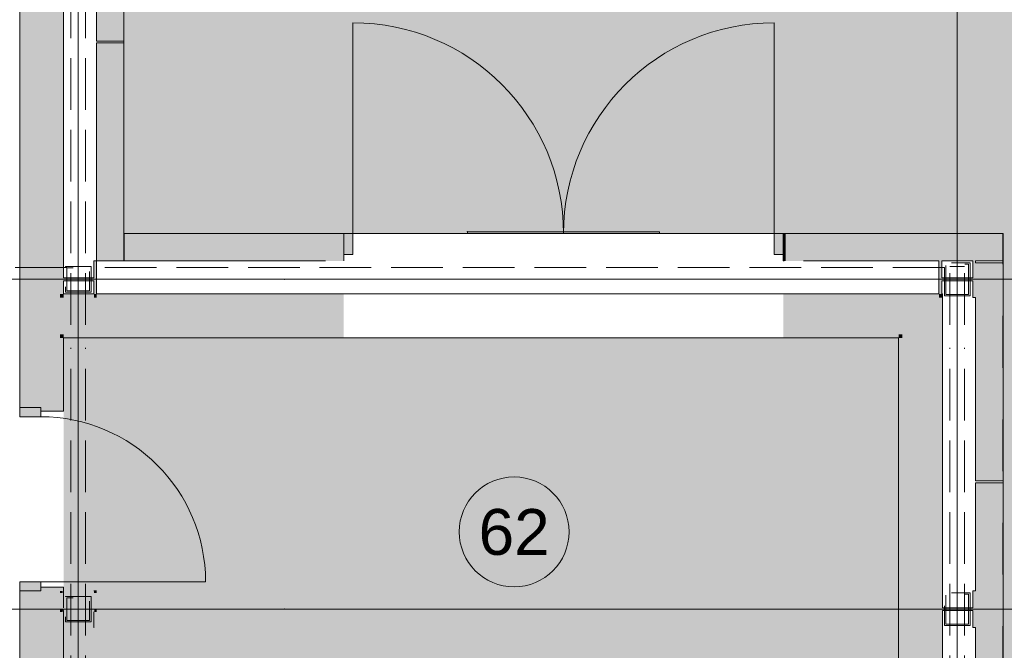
# Model space of a CAD drawing. Header units: millimetres. Extents: x 0 to 1210, y -24 to 589.
# Tile 17 of 49: x 356 to 382, y 177 to 194. Entities that reach past the tile are written whole.
import ezdxf
from ezdxf.xclip import XClip

# ---------------------------------------------------------------- set-up
doc = ezdxf.new("R2010")
doc.units = ezdxf.units.MM
doc.header["$MEASUREMENT"] = 0
doc.header["$XCLIPFRAME"] = 0
for name, pattern in [('Невидимая', [3.912222, 2.822222, -1.09]), ('Штриховая', [5.644444, 2.822222, -2.822222]), ('Штрихпунктирная', [6.702778, 3.527778, -1.763889, 0, -1.411111])]:
    doc.linetypes.add(name, pattern=pattern)
for name, color, linetype in [('УЛИЦА_Б15_наклонный прогон', 7, 'Continuous'), ('УЛИЦА_Б6', 7, 'Continuous'), ('УЛИЦА_ЗОНЫ', 7, 'Continuous'), ('УЛИЦА_Конструктив бани', 7, 'Continuous'), ('УЛИЦА_Стены бани', 7, 'Continuous'), ('УЛИЦА_Стойки стропильные', 7, 'Continuous'), ('УЛИЦА_Сэндвич-панели бани', 7, 'Continuous'), ('Элемент Модели - Зона', 7, 'Continuous'), ('Элемент модели - Зоны уличных помещений', 7, 'Continuous'), ('Элемент модели - Оси Улица Бани', 7, 'Continuous')]:
    doc.layers.add(name, color=color, linetype=linetype)
doc.styles.add('СГЕНЕРИР_СТИЛЬ_3', font='txt')

# ---------------------------------------------------------------- blocks, each defined once
blk = doc.blocks.new('Чертеж_2_2', base_point=(217.704, 72.604))
at = {"layer": 'УЛИЦА_ЗОНЫ', "linetype": 'Continuous', "lineweight": 0, "true_color": 0xc0d9ef}
blk.add_hatch(color=254, dxfattribs=at).paths.add_polyline_path([(356.786, 185.502), (356.786, 158.702), (371.602, 158.702), (371.602, 169.551), (379.586, 169.551), (379.586, 185.502), (376.436, 185.502)])
at = {"layer": 'УЛИЦА_Конструктив бани', "linetype": 'Continuous', "lineweight": 0, "true_color": 0x424b4b}
for points in [[(356.686, 186.702), (356.761, 186.702), (356.761, 187.064), (356.786, 187.064), (356.786, 187.14), (356.761, 187.14), (356.761, 187.602), (356.686, 187.602)], [(357.611, 187.14), (356.786, 187.14), (356.786, 187.064), (357.611, 187.064), (357.611, 186.702), (357.686, 186.702), (357.686, 187.602), (357.611, 187.602)], [(380.686, 186.702), (380.761, 186.702), (380.761, 187.064), (381.611, 187.064), (381.611, 186.602), (381.686, 186.602), (381.686, 187.552), (381.686, 187.602), (381.611, 187.602), (381.611, 187.14), (380.761, 187.14), (380.761, 187.602), (380.686, 187.602)], [(356.761, 186.702), (356.686, 186.702), (356.686, 186.602), (356.761, 186.602)], [(357.611, 186.602), (357.686, 186.602), (357.686, 186.702), (357.611, 186.702)], [(380.686, 186.702), (380.686, 186.602), (380.761, 186.677), (380.761, 186.702)], [(380.686, 186.602), (380.761, 186.602), (380.761, 186.677)], [(356.761, 178.602), (356.686, 178.602), (356.686, 178.539), (356.761, 178.539)], [(356.686, 178.089), (356.786, 178.089), (356.786, 178.14), (356.761, 178.14), (356.761, 178.539), (356.686, 178.539)], [(356.786, 178.14), (356.786, 178.089), (357.623, 178.089), (357.686, 178.089), (357.686, 178.539), (357.611, 178.539), (357.611, 178.14)], [(357.686, 178.602), (357.611, 178.602), (357.611, 178.539), (357.686, 178.539)], [(380.761, 178.602), (380.686, 178.602), (380.686, 177.602), (380.761, 177.602), (380.761, 178.064), (380.786, 178.064), (380.786, 178.14), (380.761, 178.14)], [(380.786, 178.14), (380.786, 178.064), (381.611, 178.064), (381.611, 177.602), (381.686, 177.602), (381.686, 178.602), (381.611, 178.602), (381.611, 178.14)], [(356.786, 178.089), (356.686, 178.089), (356.686, 178.027), (356.761, 178.027), (356.761, 178.064), (356.786, 178.064)], [(356.761, 178.027), (356.686, 178.027), (356.686, 177.602), (356.761, 177.602)], [(356.786, 178.089), (356.786, 178.064), (357.611, 178.064), (357.611, 178.027), (357.623, 178.027), (357.623, 178.089)], [(357.611, 178.027), (357.611, 177.602), (357.623, 177.602), (357.623, 178.027)], [(357.623, 178.089), (357.623, 178.027), (357.686, 178.089)], [(357.623, 178.027), (357.686, 178.027), (357.686, 178.089)], [(357.623, 178.027), (357.623, 177.602), (357.686, 177.602), (357.686, 178.027)]]:
    blk.add_hatch(color=139, dxfattribs=at).paths.add_polyline_path(points)
at = {"layer": 'УЛИЦА_Стены бани', "linetype": 'Continuous', "lineweight": 0, "true_color": 0x000000}
for points in [[(356.686, 198.602), (356.686, 187.602), (356.761, 187.602), (356.761, 187.14), (356.786, 187.14), (356.786, 198.602)], [(355.686, 197.502), (355.586, 197.502), (355.586, 183.602), (355.686, 183.602)], [(356.686, 197.602), (355.686, 197.602), (355.686, 186.602), (356.686, 186.602)], [(356.786, 187.064), (356.761, 187.064), (356.761, 186.702), (356.786, 186.702)], [(356.686, 185.602), (356.686, 186.602), (355.686, 186.602), (355.686, 185.602)], [(356.686, 186.602), (356.786, 186.602), (356.786, 186.702), (356.761, 186.702), (356.761, 186.602)], [(356.786, 185.602), (356.786, 186.602), (356.686, 186.602), (356.686, 185.602)], [(357.611, 186.702), (356.786, 186.702), (356.786, 186.602), (364.436, 186.602), (364.436, 186.702), (357.686, 186.702), (357.686, 186.602), (357.611, 186.602)], [(356.786, 186.602), (356.786, 185.602), (364.436, 185.602), (364.436, 186.602)], [(380.686, 186.702), (376.436, 186.702), (376.436, 186.602), (380.686, 186.602)], [(379.686, 186.602), (376.436, 186.602), (376.436, 185.602), (379.686, 185.602)], [(379.686, 185.602), (380.686, 186.602), (379.686, 186.602)], [(379.686, 185.602), (380.686, 185.602), (380.686, 186.602)], [(380.686, 186.602), (380.786, 186.602), (380.786, 186.702)], [(380.786, 186.602), (380.686, 186.602), (380.686, 178.602), (380.761, 178.602), (380.761, 178.14), (380.786, 178.14)], [(380.786, 186.702), (380.761, 186.702), (380.761, 186.677)], [(355.686, 183.602), (356.161, 183.602), (356.686, 183.602), (356.686, 185.602), (355.686, 185.602)], [(356.786, 185.502), (356.786, 185.602), (356.686, 185.602), (356.686, 185.502)], [(356.786, 185.602), (356.786, 185.502), (364.436, 185.502), (364.436, 185.602)], [(376.436, 185.602), (376.436, 185.502), (379.586, 185.502), (379.586, 185.602)], [(379.586, 185.502), (379.686, 185.602), (379.586, 185.602)], [(379.586, 185.502), (379.686, 185.502), (379.686, 185.602)], [(379.686, 185.602), (379.686, 169.501), (380.686, 169.501), (380.686, 185.602)], [(356.686, 185.502), (356.686, 183.602), (356.786, 183.602), (356.786, 185.502)], [(379.586, 185.502), (379.586, 169.551), (379.686, 169.551), (379.686, 185.502)], [(356.786, 183.502), (356.786, 183.602), (356.686, 183.602), (356.161, 183.602), (356.161, 183.502)], [(355.586, 166.527), (355.686, 166.527), (355.686, 178.602), (355.586, 178.602)], [(355.686, 178.602), (355.686, 158.702), (356.686, 158.702), (356.686, 178.602), (356.161, 178.602)], [(356.786, 178.602), (356.786, 178.702), (356.161, 178.702), (356.161, 178.602), (356.686, 178.602)], [(356.786, 178.602), (356.761, 178.602), (356.761, 178.14), (356.786, 178.14)], [(356.686, 158.702), (356.786, 158.702), (356.786, 178.064), (356.761, 178.064), (356.761, 177.602), (356.686, 177.602)], [(380.686, 157.602), (380.786, 157.602), (380.786, 178.064), (380.761, 178.064), (380.761, 177.602), (380.686, 177.602)]]:
    blk.add_hatch(color=18, dxfattribs=at).paths.add_polyline_path(points)
at = {"layer": 'УЛИЦА_Стены бани', "linetype": 'Continuous', "lineweight": 0, "true_color": 0x7f7f7f}
for points in [[(355.586, 183.602), (355.586, 183.352), (356.161, 183.352), (356.161, 183.602)], [(356.161, 178.602), (356.161, 178.852), (355.586, 178.852), (355.586, 178.602)]]:
    blk.add_hatch(color=8, dxfattribs=at).paths.add_polyline_path(points)
at = {"layer": 'УЛИЦА_Сэндвич-панели бани', "linetype": 'Continuous', "lineweight": 0, "true_color": 0x000000}
for points in [[(357.681, 193.602), (358.331, 193.602), (358.331, 199.552), (357.686, 199.552), (357.686, 198.602)], [(358.431, 193.602), (358.431, 199.552), (358.331, 199.552), (358.331, 193.602)], [(357.681, 193.552), (357.681, 187.602), (358.331, 187.602), (358.331, 193.552)], [(358.431, 187.602), (358.431, 193.552), (358.331, 193.552), (358.331, 187.602)], [(364.436, 188.352), (358.436, 188.352), (358.436, 188.252), (364.436, 188.252)], [(364.436, 188.252), (358.436, 188.252), (358.436, 187.602), (363.936, 187.602), (364.436, 187.602)], [(364.431, 188.352), (364.431, 188.252), (364.436, 188.352)], [(364.431, 187.602), (364.436, 188.252)], [(376.436, 188.252), (376.46, 188.252), (376.46, 188.352), (376.436, 188.352)], [(376.46, 188.252), (376.436, 188.252), (376.436, 187.602), (376.46, 187.602)], [(382.436, 188.352), (376.486, 188.352), (376.486, 188.252), (382.436, 188.252)], [(382.436, 188.252), (376.486, 188.252), (376.486, 187.602), (380.686, 187.602), (380.761, 187.602), (381.611, 187.602), (381.686, 187.602), (382.436, 187.602)], [(381.686, 187.552), (381.686, 181.602), (382.336, 181.602), (382.336, 187.552)], [(382.436, 181.602), (382.436, 187.552), (382.336, 187.552), (382.336, 181.602)], [(381.686, 181.552), (381.686, 175.602), (382.336, 175.602), (382.336, 181.552)], [(382.436, 175.602), (382.436, 181.552), (382.336, 181.552), (382.336, 175.602)]]:
    blk.add_hatch(color=18, dxfattribs=at).paths.add_polyline_path(points)
at = {"layer": 'УЛИЦА_Сэндвич-панели бани', "linetype": 'Continuous', "lineweight": 0, "true_color": 0x7f7f7f}
for points in [[(364.436, 188.352), (364.436, 187.777), (364.686, 187.777), (364.686, 188.352)], [(376.436, 187.777), (376.436, 188.352), (376.186, 188.352), (376.186, 187.777)]]:
    blk.add_hatch(color=8, dxfattribs=at).paths.add_polyline_path(points)
at = {"layer": 'Элемент Модели - Зона', "linetype": 'Continuous', "lineweight": 0, "true_color": 0xffffff}
blk.add_hatch(color=7, dxfattribs=at).paths.add_polyline_path([(373.058, 188.402), (367.813, 188.402), (367.813, 188.352), (373.058, 188.352)])
at = {"layer": 'Элемент модели - Зоны уличных помещений', "linetype": 'Continuous', "lineweight": 0, "true_color": 0x9bcf78}
blk.add_hatch(color=73, dxfattribs=at).paths.add_polyline_path([(165.259, 200.352), (168.467, 200.352), (219.03, 200.237), (358.431, 200.352), (358.431, 188.352), (382.431, 188.352), (382.431, 156.354), (397.429, 156.354), (397.429, 216.729), (367.43, 216.729), (367.43, 222.852), (164.979, 222.852)])
at = {"layer": 'УЛИЦА_Б15_наклонный прогон', "color": 7, "linetype": 'Штрихпунктирная', "lineweight": 15, "ltscale": 0.5}
for p, q in [((357.186, 156.652), (357.186, 199.552)), ((381.186, 156.652), (381.186, 187.452))]:
    blk.add_line(p, q, dxfattribs=at)
at = {"layer": 'УЛИЦА_Б15_наклонный прогон', "color": 7, "linetype": 'Невидимая', "lineweight": 15, "ltscale": 0.5}
for p, q in [((356.986, 185.861), (356.986, 197.212)), ((357.386, 185.861), (357.386, 197.212)), ((380.986, 185.861), (380.986, 187.452)), ((381.386, 187.452), (380.986, 187.452)), ((381.386, 185.861), (381.386, 187.452)), ((356.986, 167.602), (356.986, 185.235)), ((357.386, 167.602), (357.386, 185.235)), ((380.986, 167.602), (380.986, 185.235)), ((381.386, 167.602), (381.386, 185.235))]:
    blk.add_line(p, q, dxfattribs=at)
at = {"layer": 'УЛИЦА_Б6', "color": 7, "linetype": 'Невидимая', "lineweight": 15, "ltscale": 0.5}
for p, q in [((356.873, 187.422), (327.498, 187.422)), ((356.873, 187.422), (327.498, 187.422)), ((380.836, 187.422), (357.498, 187.422)), ((380.836, 187.422), (357.498, 187.422)), ((380.836, 187.422), (380.836, 187.102)), ((380.836, 187.422), (380.836, 187.102)), ((356.873, 187.102), (327.498, 187.102)), ((356.873, 187.102), (327.498, 187.102)), ((380.836, 187.102), (357.498, 187.102)), ((380.836, 187.102), (357.498, 187.102))]:
    blk.add_line(p, q, dxfattribs=at)
at = {"layer": 'УЛИЦА_Б6', "color": 7, "linetype": 'Штрихпунктирная', "lineweight": 15, "ltscale": 0.5}
blk.add_line((380.836, 187.102), (170.035, 187.102), dxfattribs=at)
blk.add_line((380.836, 187.102), (170.035, 187.102), dxfattribs=at)
at = {"layer": 'УЛИЦА_ЗОНЫ', "color": 7, "linetype": 'Continuous', "lineweight": 15, "ltscale": 0.5, "flags": 128}
blk.add_lwpolyline([(370.587, 180.21, 1), (367.587, 180.21, 1)], format="xyb", close=True, dxfattribs=at)
at = {"layer": 'УЛИЦА_Конструктив бани', "color": 7, "linetype": 'Continuous', "lineweight": 15, "ltscale": 0.5}
for p, q in [((357.186, 187.502), (357.186, 188.002)), ((381.186, 187.502), (381.186, 188.002)), ((356.786, 187.102), (356.286, 187.102)), ((357.586, 187.102), (358.086, 187.102)), ((380.786, 187.102), (380.286, 187.102)), ((381.586, 187.102), (382.086, 187.102)), ((357.186, 186.702), (357.186, 186.202)), ((381.186, 186.702), (381.186, 186.202)), ((357.186, 178.502), (357.186, 179.002)), ((381.186, 178.502), (381.186, 179.002)), ((356.786, 178.102), (356.286, 178.102)), ((357.586, 178.102), (358.086, 178.102)), ((380.786, 178.102), (380.286, 178.102)), ((381.586, 178.102), (382.086, 178.102)), ((357.186, 177.702), (357.186, 177.202)), ((381.186, 177.702), (381.186, 177.202))]:
    blk.add_line(p, q, dxfattribs=at)
at = {"layer": 'УЛИЦА_Конструктив бани', "color": 7, "linetype": 'Continuous', "lineweight": 15, "ltscale": 0.5, "flags": 128}
for points in [[(357.681, 187.602), (357.611, 187.602), (357.611, 187.14), (356.786, 187.14)], [(357.686, 186.702), (357.686, 187.602)], [(380.686, 187.602), (380.686, 186.702)], [(381.611, 187.602), (381.611, 187.14), (380.761, 187.14), (380.761, 187.602)], [(381.686, 187.552), (381.686, 187.602)], [(356.786, 187.064), (357.611, 187.064), (357.611, 186.702)], [(380.761, 186.702), (380.761, 187.064), (381.611, 187.064), (381.611, 186.602), (381.686, 186.602)], [(357.686, 178.602), (357.611, 178.602)], [(381.686, 178.602), (381.611, 178.602), (381.611, 178.14), (380.786, 178.14)], [(357.611, 178.027), (357.611, 177.602), (357.623, 177.602)], [(380.786, 178.064), (381.611, 178.064), (381.611, 177.602), (381.686, 177.602)]]:
    blk.add_lwpolyline(points, dxfattribs=at)
at = {"layer": 'УЛИЦА_Конструктив бани', "color": 7, "linetype": 'Continuous', "lineweight": 15, "ltscale": 0.5}
for p in [(357.186, 187.102), (381.186, 187.102), (357.186, 178.102), (381.186, 178.102)]:
    blk.add_point(p, dxfattribs=at)
at = {"layer": 'УЛИЦА_Стены бани', "color": 7, "linetype": 'Continuous', "lineweight": 15, "ltscale": 0.5}
for p, q in [((364.436, 186.702), (376.436, 186.702)), ((364.436, 185.502), (376.436, 185.502)), ((355.586, 183.602), (355.686, 183.602)), ((355.586, 183.602), (355.586, 183.352)), ((356.161, 183.602), (355.586, 183.602)), ((355.586, 183.602), (355.686, 183.602)), ((355.586, 183.602), (355.686, 183.602)), ((355.686, 183.602), (356.161, 183.602)), ((355.686, 183.602), (356.161, 183.602)), ((355.686, 183.602), (356.161, 183.602)), ((356.161, 183.352), (356.161, 183.602)), ((356.161, 183.502), (356.786, 183.502)), ((356.161, 183.502), (356.786, 183.502)), ((356.786, 183.602), (356.786, 183.502)), ((356.786, 183.602), (356.786, 183.502)), ((355.586, 183.352), (356.161, 183.352)), ((356.161, 178.852), (355.586, 178.852)), ((355.586, 178.852), (355.586, 178.602)), ((356.161, 178.602), (356.161, 178.852)), ((356.161, 178.852), (360.661, 178.852)), ((355.586, 178.602), (355.686, 178.602)), ((355.586, 178.602), (356.161, 178.602)), ((355.586, 178.602), (355.686, 178.602)), ((355.586, 178.602), (355.686, 178.602)), ((355.686, 178.602), (356.161, 178.602)), ((355.686, 178.602), (356.161, 178.602)), ((355.686, 178.602), (356.161, 178.602)), ((356.161, 178.702), (356.786, 178.702)), ((356.161, 178.702), (356.786, 178.702)), ((356.786, 178.602), (356.786, 178.702)), ((356.786, 178.602), (356.786, 178.702))]:
    blk.add_line(p, q, dxfattribs=at)
at = {"layer": 'УЛИЦА_Стены бани', "color": 7, "linetype": 'Continuous', "lineweight": 15, "ltscale": 0.5, "flags": 128}
for points in [[(356.786, 187.14), (356.786, 198.602)], [(355.586, 197.502), (355.586, 183.602)], [(356.786, 186.702), (356.786, 187.064)], [(357.611, 186.702), (356.786, 186.702)], [(364.436, 186.702), (357.686, 186.702)], [(380.686, 186.702), (376.436, 186.702)], [(380.786, 186.702), (380.761, 186.702)], [(380.786, 178.14), (380.786, 186.702)], [(356.786, 183.602), (356.786, 185.502)], [(356.786, 185.502), (364.436, 185.502)], [(376.436, 185.502), (379.586, 185.502)], [(379.586, 185.502), (379.586, 169.551)], [(355.586, 178.602), (355.586, 166.652)], [(356.786, 178.14), (356.786, 178.602)], [(356.786, 158.702), (356.786, 178.064)], [(380.786, 157.502), (380.786, 178.064)]]:
    blk.add_lwpolyline(points, dxfattribs=at)
at = {"layer": 'УЛИЦА_Стены бани', "color": 7, "linetype": 'Continuous', "lineweight": 15, "ltscale": 0.5}
blk.add_arc((356.161, 178.852), 4.5, 0, 90, dxfattribs=at)
at = {"layer": 'УЛИЦА_Стойки стропильные', "color": 7, "linetype": 'Невидимая', "lineweight": 15, "ltscale": 0.5, "flags": 128}
for points in [[(357.536, 186.752), (357.536, 187.452), (356.836, 187.452), (356.836, 186.752)], [(357.496, 186.792), (356.876, 186.792), (356.876, 187.412), (357.496, 187.412)], [(381.536, 186.652), (381.536, 187.552), (380.836, 187.552), (380.836, 186.652)], [(381.496, 186.692), (380.876, 186.692), (380.876, 187.512), (381.496, 187.512)], [(381.536, 177.652), (381.536, 178.552), (380.836, 178.552), (380.836, 177.652)], [(357.536, 177.752), (357.536, 178.452), (356.836, 178.452), (356.836, 177.752)], [(357.496, 177.792), (356.876, 177.792), (356.876, 178.412), (357.496, 178.412)], [(381.496, 177.692), (380.876, 177.692), (380.876, 178.512), (381.496, 178.512)]]:
    blk.add_lwpolyline(points, close=True, dxfattribs=at)
at = {"layer": 'УЛИЦА_Сэндвич-панели бани', "color": 7, "linetype": 'Continuous', "lineweight": 15, "ltscale": 0.5}
for p, q in [((364.686, 188.352), (364.686, 194.102)), ((376.186, 188.352), (376.186, 194.102)), ((364.436, 188.352), (364.436, 188.252)), ((364.436, 188.352), (364.686, 188.352)), ((364.436, 187.777), (364.436, 188.352)), ((364.436, 188.352), (364.436, 188.252)), ((364.436, 188.352), (364.436, 188.252)), ((364.436, 188.252), (364.436, 187.777)), ((364.436, 188.252), (364.436, 187.777)), ((364.436, 188.252), (364.436, 187.777)), ((364.686, 188.352), (364.686, 187.777)), ((376.186, 187.777), (376.186, 188.352)), ((376.186, 188.352), (376.436, 188.352)), ((376.436, 188.352), (376.436, 188.252)), ((376.436, 188.352), (376.436, 187.777)), ((376.436, 188.352), (376.436, 188.252)), ((376.436, 188.352), (376.436, 188.252)), ((376.436, 188.252), (376.436, 187.777)), ((376.436, 188.252), (376.436, 187.777)), ((376.436, 188.252), (376.436, 187.777)), ((364.436, 187.777), (364.436, 187.602)), ((364.686, 187.777), (364.436, 187.777)), ((364.436, 187.777), (364.436, 187.602)), ((376.436, 187.777), (376.186, 187.777)), ((376.436, 187.777), (376.436, 187.602)), ((376.436, 187.777), (376.436, 187.602))]:
    blk.add_line(p, q, dxfattribs=at)
at = {"layer": 'УЛИЦА_Сэндвич-панели бани', "color": 7, "linetype": 'Continuous', "lineweight": 15, "ltscale": 0.5, "flags": 128}
for points in [[(357.681, 198.602), (357.681, 193.602)], [(358.431, 193.67), (358.431, 193.97)], [(358.331, 193.602), (357.681, 193.602)], [(358.431, 193.602), (358.331, 193.602)], [(358.331, 193.552), (357.681, 193.552)], [(357.681, 193.552), (357.681, 187.602)], [(358.431, 193.552), (358.331, 193.552)], [(358.431, 193.07), (358.431, 193.37)], [(358.431, 192.47), (358.431, 192.77)], [(358.431, 191.87), (358.431, 192.17)], [(358.431, 191.27), (358.431, 191.57)], [(358.431, 190.67), (358.431, 190.97)], [(358.431, 190.07), (358.431, 190.37)], [(358.431, 189.47), (358.431, 189.77)], [(358.431, 188.87), (358.431, 189.17)], [(358.431, 187.602), (358.431, 188.57)], [(358.611, 188.352), (358.436, 188.352)], [(358.436, 188.352), (358.436, 188.252)], [(358.436, 188.252), (358.436, 187.602)], [(359.211, 188.352), (358.911, 188.352)], [(359.811, 188.352), (359.511, 188.352)], [(360.411, 188.352), (360.111, 188.352)], [(361.011, 188.352), (360.711, 188.352)], [(361.611, 188.352), (361.311, 188.352)], [(362.211, 188.352), (361.911, 188.352)], [(362.811, 188.352), (362.511, 188.352)], [(363.411, 188.352), (363.111, 188.352)], [(364.011, 188.352), (363.711, 188.352)], [(364.436, 188.352), (364.311, 188.352)], [(376.46, 188.352), (376.436, 188.352)], [(376.46, 188.352), (376.46, 188.252)], [(376.46, 188.252), (376.46, 187.602)], [(376.611, 188.352), (376.486, 188.352)], [(376.486, 188.352), (376.486, 188.252)], [(376.486, 188.252), (376.486, 187.602)], [(377.211, 188.352), (376.911, 188.352)], [(377.811, 188.352), (377.511, 188.352)], [(378.411, 188.352), (378.111, 188.352)], [(379.011, 188.352), (378.711, 188.352)], [(379.611, 188.352), (379.311, 188.352)], [(380.211, 188.352), (379.911, 188.352)], [(380.811, 188.352), (380.511, 188.352)], [(381.411, 188.352), (381.111, 188.352)], [(382.011, 188.352), (381.711, 188.352)], [(382.436, 188.352), (382.311, 188.352)], [(382.436, 188.352), (382.436, 188.252)], [(382.436, 188.252), (382.436, 187.602)], [(358.331, 187.602), (357.681, 187.602)], [(358.431, 187.602), (358.331, 187.602)], [(358.436, 187.602), (363.936, 187.602)], [(376.436, 187.602), (376.46, 187.602)], [(376.986, 187.602), (380.686, 187.602)], [(380.761, 187.602), (381.611, 187.602)], [(381.686, 187.602), (382.436, 187.602)], [(382.336, 187.552), (381.686, 187.552)], [(382.436, 187.552), (382.336, 187.552)], [(382.436, 181.602), (382.436, 187.552)], [(381.686, 186.602), (381.686, 181.602)], [(382.336, 181.602), (381.686, 181.602)], [(382.336, 181.552), (381.686, 181.552)], [(381.686, 181.552), (381.686, 178.602)], [(382.436, 181.602), (382.336, 181.602)], [(382.436, 181.552), (382.336, 181.552)], [(382.436, 175.602), (382.436, 181.552)], [(381.686, 177.602), (381.686, 175.602)]]:
    blk.add_lwpolyline(points, dxfattribs=at)
at = {"layer": 'УЛИЦА_Сэндвич-панели бани', "color": 7, "linetype": 'Continuous', "lineweight": 15, "ltscale": 0.5}
for centre, start, end in [((364.686, 188.352), 0, 90), ((376.186, 188.352), 90, 180)]:
    blk.add_arc(centre, 5.75, start, end, dxfattribs=at)
at = {"layer": 'Элемент Модели - Зона', "color": 7, "linetype": 'Continuous', "lineweight": 15, "ltscale": 0.5}
for q in [(373.058, 188.402), (367.813, 188.352)]:
    blk.add_line((367.813, 188.402), q, dxfattribs=at)
at = {"layer": 'Элемент Модели - Зона', "color": 7, "linetype": 'Continuous', "lineweight": 15, "ltscale": 0.5, "flags": 128}
for points in [[(168.435, 200.352), (168.435, 155.852), (382.436, 155.852), (382.436, 188.352), (358.431, 188.352), (358.431, 200.352)], [(373.058, 188.402), (373.058, 188.352), (367.813, 188.352), (367.813, 188.402)]]:
    blk.add_lwpolyline(points, close=True, dxfattribs=at)
at = {"layer": 'Элемент Модели - Зона', "color": 7, "linetype": 'Continuous', "lineweight": 15, "ltscale": 0.5}
blk.add_point((367.813, 188.402), dxfattribs=at)
at = {"layer": 'Элемент модели - Зоны уличных помещений', "color": 7, "linetype": 'Штриховая', "lineweight": 15, "ltscale": 0.5, "flags": 128}
blk.add_lwpolyline([(165.259, 200.352), (168.467, 200.352), (219.03, 200.237), (358.431, 200.352), (358.431, 188.352), (382.431, 188.352), (382.431, 156.354), (397.429, 156.354), (397.429, 216.729), (367.43, 216.729), (367.43, 222.852), (164.979, 222.852)], close=True, dxfattribs=at)
at = {"layer": 'Элемент модели - Оси Улица Бани', "color": 7, "linetype": 'Continuous', "lineweight": 15, "ltscale": 0.5}
for p, q in [((381.186, 151.523), (381.186, 218.357)), ((357.186, 151.523), (357.186, 198.993)), ((362.824, 187.102), (191.849, 187.102)), ((362.824, 187.102), (391.101, 187.102)), ((362.824, 178.102), (191.849, 178.102)), ((362.824, 178.102), (391.101, 178.102))]:
    blk.add_line(p, q, dxfattribs=at)
for p in [(362.824, 187.102), (362.824, 187.102), (362.824, 178.102), (362.824, 178.102)]:
    blk.add_point(p, dxfattribs=at)
at = {"layer": 'УЛИЦА_ЗОНЫ', "color": 7, "linetype": 'Continuous', "lineweight": 15, "insert": (369.087, 180.2), "char_height": 1.25, "attachment_point": 5, "style": 'СГЕНЕРИР_СТИЛЬ_3'}
blk.add_mtext('\\A1;{\\pqc;\\fArial|b0|i0|c204|p38;62}', dxfattribs=at)

msp = doc.modelspace()

# ---------------------------------------------------------------- block references
at = {"color": 161, "linetype": 'Continuous', "lineweight": 40, "true_color": 0x83aefe}
ref = msp.add_blockref('Чертеж_2_2', (217.704, 72.604), dxfattribs=at)
XClip(ref).set_block_clipping_path([(24.004460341, 137.3615431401), (407.6441154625, 585.1734188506)])

doc.saveas('drawing.dxf')
